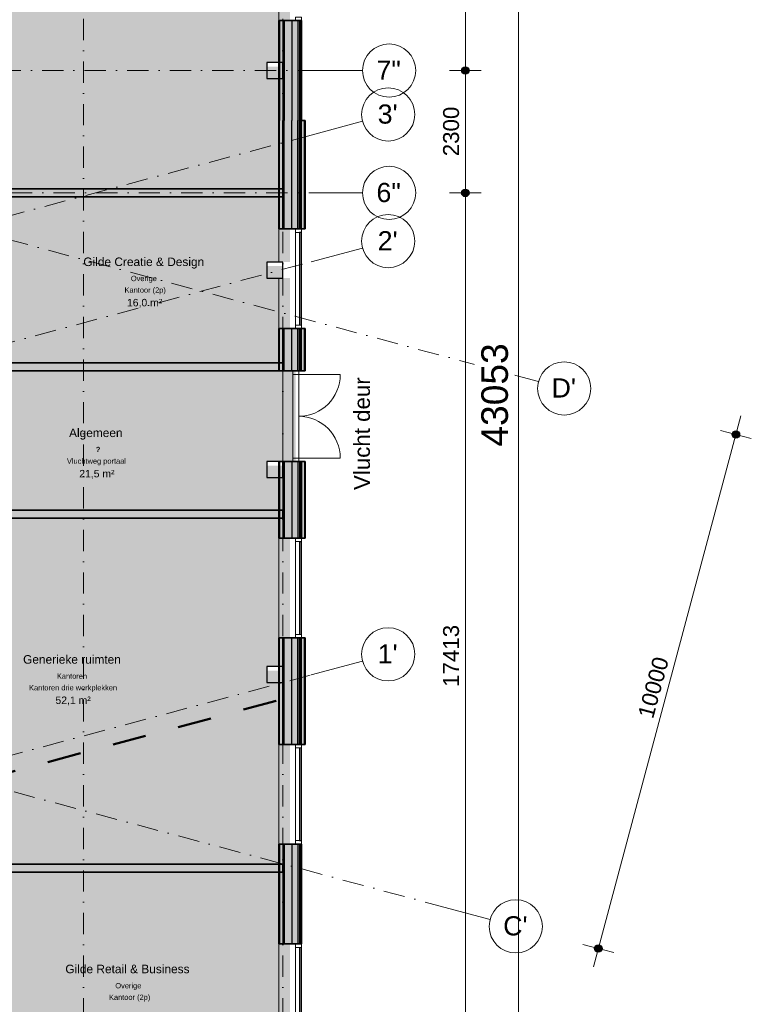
# Model space of a CAD drawing. Header units: millimetres. Extents: x 1557 to 319405, y -11609 to 73584.
# Tile 95 of 103: x 305647 to 319405, y 13452 to 31956. Entities that reach past the tile are written whole.
import ezdxf

# ---------------------------------------------------------------- set-up
doc = ezdxf.new("R2010")
doc.units = ezdxf.units.MM
doc.linetypes.add('Dash', pattern=[1270, 635, -635])
doc.linetypes.add('RR_Level', pattern=[800, 400, -200, 0, -200])
for name, color, linetype, lineweight in [('A-____-____-DIMS', 211, 'Continuous', 9), ('A-____-____-DIMS-200', 211, 'Continuous', 9), ('A-AREA-____-IDEN', 2, 'Continuous', 13), ('A-AREA-____-PATT', 32, 'Continuous', 9), ('A-DETL-____-OTLN', 90, 'Continuous', 13), ('A-DOOR-____-MCUT', 31, 'Continuous', 13), ('A-DOOR-____-OTLN', 31, 'Continuous', 18), ('A-FLOR-____-OTLN', 192, 'Continuous', 18), ('A-GLAZ-CURT-MCUT', 52, 'Continuous', 13), ('A-GLAZ-CURT-OTLN', 52, 'Continuous', 13), ('A-GLAZ-CWMG-MCUT', 51, 'Continuous', 13), ('A-GLAZ-CWMG-OTLN', 51, 'Continuous', 13), ('A-WALL-____-MCUT', 113, 'Continuous', 35), ('A-WALL-____-OTLN', 113, 'Continuous', 18), ('A-WALL-____-PATT', 111, 'Continuous', 35), ('G-____-____-TEXT', 231, 'Continuous', 9), ('S-COLS-____-MCUT', 52, 'Continuous', 25), ('S-COLS-____-OTLN', 52, 'Continuous', 18), ('S-GRID-____-IDEN', 1, 'Continuous', 13), ('S-GRID-____-OTLN', 1, 'Continuous', 9)]:
    doc.layers.add(name, color=color, linetype=linetype, lineweight=lineweight)
doc.styles.add('Arial', font='arial.ttf', dxfattribs={"height": 360})
doc.styles.add('Arial_1', font='arial.ttf', dxfattribs={"height": 100})
doc.styles.add('Arial_2', font='arial.ttf', dxfattribs={"height": 300})
doc.styles.add('Arial_5', font='arial.ttf', dxfattribs={"height": 500})
doc.styles.add('Arial_B', font='txt', dxfattribs={"height": 160})
doc.styles.add('Arial_B_1', font='txt', dxfattribs={"height": 100})
doc.styles.add('Arial_I', font='txt', dxfattribs={"height": 140})
doc.dimstyles.new('1_5mm_interne_maten_en_details', dxfattribs={"dimscale": 304.8, "dimtxt": 1.004192, "dimasz": 1.83727, "dimexe": 0.984252, "dimexo": 0.0625, "dimgap": 0.098425, "dimtad": 1, "dimdec": 0, "dimlfac": 304.8, "dimzin": 0, "dimdsep": 46, "dimtxsty": 'Arial_2', "dimblk1": 'DOTSMALL', "dimblk2": 'DOTSMALL', "dimsah": 1, "dimcen": 0.09, "dimdle": 1.181102, "dimazin": 0, "dimtfac": 1, "dimtdec": 4, "dimtix": 1, "dimtmove": 0, "dimatfit": 3, "dimfxl": 0.003229, "dimfxlon": 1, "dimtvp": 1, "dimtfill": 1, "dimtolj": 1, "dimtzin": 0, "dimlwd": 13, "dimlwe": 13, "dimarcsym": 2})
doc.dimstyles.new('2_5mm_totaalmaatvoering', dxfattribs={"dimscale": 304.8, "dimtxt": 1.673654, "dimasz": 1.83727, "dimexe": 1.312336, "dimexo": 0.0625, "dimgap": 0.164042, "dimtad": 1, "dimdec": 0, "dimlfac": 304.8, "dimzin": 0, "dimdsep": 46, "dimtxsty": 'Arial_5', "dimblk1": 'DOTSMALL', "dimblk2": 'DOTSMALL', "dimsah": 1, "dimcen": 0.09, "dimdle": 1.64042, "dimazin": 0, "dimtfac": 1, "dimtdec": 4, "dimtix": 1, "dimtmove": 0, "dimatfit": 3, "dimfxl": 0.004306, "dimfxlon": 1, "dimtvp": 1, "dimtfill": 1, "dimtolj": 1, "dimtzin": 0, "dimlwd": 13, "dimlwe": 13, "dimarcsym": 2})

# ---------------------------------------------------------------- blocks, each defined once
blk = doc.blocks.new('Rectangular Mullion - 65 x 114mm-715993-plot_V0 Copy 1')
at = {"layer": 'A-GLAZ-CWMG-MCUT', "color": 170, "lineweight": 9}
for p, q in [((-65, 57), (0, 57)), ((-65, -57), (-65, 57)), ((0, 57), (0, -57)), ((0, -57), (-65, -57))]:
    blk.add_line(p, q, dxfattribs=at)
blk = doc.blocks.new('System Panel - HR__-715992-plot_V0 Copy 1')
at = {"layer": 'A-GLAZ-CURT-MCUT', "color": 170, "lineweight": 9}
for p, q in [((872, 47), (-872, 47)), ((-872, 47), (-872, 23)), ((-872, 23), (872, 23)), ((872, 23), (872, 47))]:
    blk.add_line(p, q, dxfattribs=at)
blk = doc.blocks.new('Rectangular Mullion - 65 x 114mm-464001-plot_V0 Copy 1')
at = {"layer": 'A-GLAZ-CWMG-OTLN', "color": 170, "lineweight": 9}
for p, q in [((65863, -3007), (66322, -1324)), ((65973, -3037), (66432, -1354))]:
    blk.add_line(p, q, dxfattribs=at)
blk = doc.blocks.new('System Panel - HR__-716001-plot_V0 Copy 1')
at = {"layer": 'A-GLAZ-CURT-MCUT', "color": 170, "lineweight": 9}
for p, q in [((872.5, -22.5), (-872.5, -22.5)), ((-872.5, -22.5), (-872.5, -47.5)), ((-872.5, -47.5), (872.5, -47.5)), ((872.5, -47.5), (872.5, -22.5))]:
    blk.add_line(p, q, dxfattribs=at)
blk = doc.blocks.new('Rectangular Mullion - 65 x 114mm-572436-plot_V0 Copy 1')
at = {"layer": 'A-GLAZ-CWMG-OTLN', "color": 170, "lineweight": 9}
for p, q in [((53789, -4849), (52044, -4849)), ((53789, -4963), (52044, -4963))]:
    blk.add_line(p, q, dxfattribs=at)
blk = doc.blocks.new('Rectangular Mullion - 65 x 114mm-716002-plot_V0 Copy 1')
at = {"layer": 'A-GLAZ-CWMG-MCUT', "color": 170, "lineweight": 9}
for p, q in [((-65, 57), (0, 57)), ((-65, -57), (-65, 57)), ((0, 57), (0, -57)), ((0, -57), (-65, -57))]:
    blk.add_line(p, q, dxfattribs=at)
blk = doc.blocks.new('Rectangular Mullion - 65 x 114mm-716021-plot_V0 Copy 1')
at = {"layer": 'A-GLAZ-CWMG-MCUT', "color": 170, "lineweight": 9}
for p, q in [((0, 57), (-65, 57)), ((-65, 57), (-65, -57)), ((0, -57), (0, 57)), ((-65, -57), (0, -57))]:
    blk.add_line(p, q, dxfattribs=at)
blk = doc.blocks.new('Rectangular Mullion - 65 x 114mm-716030-plot_V0 Copy 1')
at = {"layer": 'A-GLAZ-CWMG-MCUT', "color": 170, "lineweight": 9}
for p, q in [((0, 57), (-65, 57)), ((-65, 57), (-65, -57)), ((0, -57), (0, 57)), ((-65, -57), (0, -57))]:
    blk.add_line(p, q, dxfattribs=at)
blk = doc.blocks.new('Doors_Dbl_Glass_No_Frame_2 - Glass_Door-706207-plot_V0 Copy 1')
at = {"layer": 'A-DOOR-____-MCUT', "color": 170, "lineweight": 9}
for p, q in [((-787, -50), (-787, -837)), ((787, -50), (787, -837))]:
    blk.add_line(p, q, dxfattribs=at)
at = {"layer": 'A-DOOR-____-OTLN', "color": 170, "lineweight": 9}
for centre, start, end in [((-787, -50), 270, 360), ((787, -50), 180, 270)]:
    blk.add_arc(centre, 787, start, end, dxfattribs=at)
blk = doc.blocks.new('Rectangular Mullion - 65 x 114mm-706206-plot_V0 Copy 1')
at = {"layer": 'A-GLAZ-CWMG-OTLN', "color": 170, "lineweight": 9}
for p, q in [((143686, 25289), (143686, 23715)), ((143800, 25289), (143800, 23715))]:
    blk.add_line(p, q, dxfattribs=at)
blk = doc.blocks.new('Rectangular Mullion - 65 x 114mm-706195-plot_V0 Copy 1')
at = {"layer": 'A-GLAZ-CWMG-MCUT', "color": 170, "lineweight": 9}
for p, q in [((-65, 57), (0, 57)), ((-65, -57), (-65, 57)), ((0, 57), (0, -57)), ((0, -57), (-65, -57))]:
    blk.add_line(p, q, dxfattribs=at)
blk = doc.blocks.new('Rectangular Mullion - 65 x 114mm-706196-plot_V0 Copy 1')
at = {"layer": 'A-GLAZ-CWMG-MCUT', "color": 170, "lineweight": 9}
for p, q in [((0, 57), (-65, 57)), ((-65, 57), (-65, -57)), ((0, -57), (0, 57)), ((-65, -57), (0, -57))]:
    blk.add_line(p, q, dxfattribs=at)
blk = doc.blocks.new('027_Gilde - ATC_FacadeModel_rvt-2-plot_V0 Copy 1')
at = {"layer": 'A-WALL-____-OTLN', "lineweight": 5}
for points in [[(143785, 30063), (143815, 30063), (143815, 31938), (143785, 31938), (143785, 31866)], [(143795, 28024), (143815, 28024), (143815, 30063), (143785, 30063), (143785, 28024)], [(143850, 28024), (143910, 28024), (143910, 30063), (143850, 30063), (143850, 28725)], [(143785, 25354), (143815, 25354), (143815, 26149), (143785, 26149), (143785, 25504)], [(143850, 25354), (143910, 25354), (143910, 26149), (143850, 26149), (143850, 25584)], [(143815, 22212), (143815, 23650), (143785, 23650), (143785, 22212)], [(143910, 22212), (143910, 23650), (143850, 23650), (143850, 22212)], [(143785, 18337), (143815, 18337), (143815, 20337), (143785, 20337), (143785, 19301)], [(143910, 18337), (143910, 20337), (143850, 20337), (143850, 18337)], [(143815, 14587), (143815, 16462), (143785, 16462), (143785, 14587)]]:
    blk.add_hatch(color=67, dxfattribs=at).paths.add_polyline_path(points)
at = {"layer": 'A-WALL-____-PATT', "lineweight": 5}
h = blk.add_hatch(color=67, dxfattribs=at)
h.paths.add_polyline_path([(143425, 30063), (143440, 30063), (143440, 30850), (143425, 30850)])
h.paths.add_polyline_path([(143425, 31150), (143440, 31150), (143440, 31938), (143425, 31938), (143425, 31866)])
for points in [[(143500, 30063), (143500, 31938), (143440, 31938), (143440, 30063)], [(143525, 30063), (143525, 31938), (143500, 31938), (143500, 30063)], [(143670, 30063), (143670, 31938), (143525, 31938), (143525, 30063)], [(143670, 30063), (143785, 30063), (143785, 31938), (143670, 31938), (143670, 31866)], [(143830, 30063), (143830, 31938), (143815, 31938), (143815, 30063)], [(143500, 28024), (143525, 28024), (143525, 30063), (143500, 30063), (143500, 28625)], [(143525, 28024), (143670, 28024), (143670, 30063), (143525, 30063), (143525, 28625)], [(143670, 28024), (143785, 28024), (143785, 30063), (143670, 30063), (143670, 28625)], [(143815, 28024), (143830, 28024), (143830, 30063), (143815, 30063), (143815, 28725)], [(143830, 28024), (143850, 28024), (143850, 30063), (143830, 30063), (143830, 28725)], [(143920, 28024), (143920, 30063), (143910, 30063), (143910, 28024)], [(143500, 25504), (143500, 26149), (143440, 26149), (143440, 25504)], [(143525, 25354), (143525, 26149), (143500, 26149), (143500, 25354)], [(143525, 25354), (143670, 25354), (143670, 26149), (143525, 26149), (143525, 25504)], [(143670, 25354), (143785, 25354), (143785, 26149), (143670, 26149), (143670, 25504)], [(143815, 25354), (143830, 25354), (143830, 26149), (143815, 26149), (143815, 25504)], [(143850, 25354), (143850, 26149), (143830, 26149), (143830, 25354)], [(143910, 25354), (143920, 25354), (143920, 26149), (143910, 26149), (143910, 25584)], [(143525, 22212), (143525, 23650), (143500, 23650), (143500, 22212)], [(143670, 22212), (143670, 23650), (143525, 23650), (143525, 22212)], [(143785, 22212), (143785, 23650), (143670, 23650), (143670, 22212)], [(143830, 22212), (143830, 23650), (143815, 23650), (143815, 22212)], [(143830, 22212), (143850, 22212), (143850, 23650), (143830, 23650), (143830, 22443)], [(143440, 22212), (143500, 22212), (143499, 23350), (143440, 23350), (143440, 22740), (143499, 22740), (143499, 22590), (143440, 22590), (143440, 22443)], [(143500, 18337), (143500, 20337), (143440, 20337), (143440, 18337)], [(143525, 18337), (143525, 20337), (143500, 20337), (143500, 18337)], [(143525, 18337), (143670, 18337), (143670, 20337), (143525, 20337), (143525, 19301)], [(143670, 18337), (143785, 18337), (143785, 20337), (143670, 20337), (143670, 19301)], [(143815, 18337), (143830, 18337), (143830, 20337), (143815, 20337), (143815, 19301)], [(143830, 18337), (143850, 18337), (143850, 20337), (143830, 20337), (143830, 19301)], [(143910, 18337), (143920, 18337), (143920, 20337), (143910, 20337), (143910, 19301)], [(143525, 14587), (143525, 16462), (143500, 16462), (143500, 14587)], [(143670, 14587), (143670, 16462), (143525, 16462), (143525, 14587)], [(143670, 14587), (143785, 14587), (143785, 16462), (143670, 16462), (143670, 15937)], [(143816, 14587), (143830, 14587), (143830, 16462), (143815, 16462), (143815, 14587)]]:
    blk.add_hatch(color=67, dxfattribs=at).paths.add_polyline_path(points)
at = {"layer": 'A-WALL-____-PATT', "lineweight": 18}
for points in [[(143830, 30063), (143850, 30063), (143850, 31938), (143830, 31938), (143830, 31866)], [(143440, 25504), (143440, 26149), (143425, 26149), (143425, 25504)], [(143910, 22212), (143920, 22212), (143920, 23650), (143910, 23650), (143910, 22443)], [(143841, 14587), (143850, 14587), (143850, 16462), (143830, 16462), (143830, 14587)]]:
    blk.add_hatch(color=47, dxfattribs=at).paths.add_polyline_path(points)
h = blk.add_hatch(color=47, dxfattribs=at)
h.paths.add_polyline_path([(143425, 28024), (143440, 28024), (143440, 28625), (143425, 28625)])
h.paths.add_polyline_path([(143425, 28775), (143440, 28775), (143440, 30063), (143425, 30063)])
at = {"layer": 'A-WALL-____-PATT', "lineweight": 5}
h = blk.add_hatch(color=67, dxfattribs=at)
h.paths.add_polyline_path([(143500, 28024), (143500, 28625), (143440, 28625), (143440, 28024)])
h.paths.add_polyline_path([(143440, 28775), (143500, 28775), (143500, 30063), (143440, 30063)])
h = blk.add_hatch(color=67, dxfattribs=at)
h.paths.add_polyline_path([(143425, 22212), (143440, 22212), (143440, 22590), (143425, 22590), (143425, 22443)])
h.paths.add_polyline_path([(143425, 22740), (143440, 22740), (143440, 23350), (143425, 23350)])
at = {"layer": 'A-WALL-____-PATT', "lineweight": 18}
h = blk.add_hatch(color=47, dxfattribs=at)
h.paths.add_polyline_path([(143440, 18337), (143440, 19499), (143425, 19499), (143425, 18337)])
h.paths.add_polyline_path([(143425, 19799), (143440, 19799), (143440, 20337), (143425, 20337)])
at = {"layer": 'A-WALL-____-PATT', "lineweight": 5}
h = blk.add_hatch(color=67, dxfattribs=at)
h.paths.add_polyline_path([(143440, 14587), (143440, 15937), (143425, 15937), (143425, 14587)])
h.paths.add_polyline_path([(143425, 16087), (143440, 16087), (143440, 16462), (143425, 16462)])
h = blk.add_hatch(color=67, dxfattribs=at)
h.paths.add_polyline_path([(143500, 14587), (143500, 15937), (143440, 15937), (143440, 14587)])
h.paths.add_polyline_path([(143440, 16087), (143500, 16087), (143500, 16462), (143440, 16462)])
at = {"layer": 'A-WALL-____-MCUT', "color": 50}
for p, q in [((143850, 31938), (143425, 31938)), ((143425, 31938), (143425, 30063)), ((143850, 30063), (143850, 31938)), ((143425, 30063), (143425, 28024)), ((143920, 30063), (143850, 30063)), ((143920, 28024), (143920, 30063)), ((143425, 28024), (143920, 28024)), ((143425, 26149), (143425, 25354)), ((143920, 26149), (143425, 26149)), ((143920, 25354), (143920, 26149)), ((143425, 25354), (143920, 25354)), ((143920, 23650), (143425, 23650)), ((143425, 23650), (143425, 22212)), ((143920, 22212), (143920, 23650)), ((143425, 22212), (143920, 22212)), ((143425, 20337), (143425, 18337)), ((143920, 20337), (143425, 20337)), ((143920, 18337), (143920, 20337)), ((143425, 18337), (143920, 18337)), ((143850, 16462), (143425, 16462)), ((143425, 16462), (143425, 14587)), ((143850, 14587), (143850, 16462)), ((143425, 14587), (143850, 14587))]:
    blk.add_line(p, q, dxfattribs=at)
at = {"layer": 'A-WALL-____-MCUT', "color": 130, "lineweight": 25}
for p, q in [((143440, 31938), (143440, 30063)), ((143500, 31938), (143500, 30063)), ((143525, 31938), (143525, 30063)), ((143670, 31938), (143670, 30063)), ((143785, 31938), (143785, 30063)), ((143815, 31938), (143815, 30063)), ((143830, 31938), (143830, 30063)), ((143440, 28024), (143440, 30063)), ((143500, 28024), (143500, 30063)), ((143525, 28024), (143525, 30063)), ((143670, 28024), (143670, 30063)), ((143785, 28024), (143785, 30063)), ((143815, 28024), (143815, 30063)), ((143830, 28024), (143830, 30063)), ((143850, 28024), (143850, 30063)), ((143910, 28024), (143910, 30063)), ((143440, 25354), (143440, 26149)), ((143500, 25354), (143500, 26149)), ((143525, 25354), (143525, 26149)), ((143670, 25354), (143670, 26149)), ((143785, 25354), (143785, 26149)), ((143815, 25354), (143815, 26149)), ((143830, 25354), (143830, 26149)), ((143850, 25354), (143850, 26149)), ((143910, 25354), (143910, 26149)), ((143440, 23650), (143440, 22212)), ((143500, 23650), (143500, 22212)), ((143525, 23650), (143525, 22212)), ((143670, 23650), (143670, 22212)), ((143785, 23650), (143785, 22212)), ((143815, 23650), (143815, 22212)), ((143830, 23650), (143830, 22212)), ((143850, 23650), (143850, 22212)), ((143910, 23650), (143910, 22212)), ((143440, 18337), (143440, 20337)), ((143500, 18337), (143500, 20337)), ((143525, 18337), (143525, 20337)), ((143670, 18337), (143670, 20337)), ((143785, 18337), (143785, 20337)), ((143815, 18337), (143815, 20337)), ((143830, 18337), (143830, 20337)), ((143850, 18337), (143850, 20337)), ((143910, 18337), (143910, 20337)), ((143440, 16462), (143440, 14587)), ((143500, 16462), (143500, 14587)), ((143525, 16462), (143525, 14587)), ((143670, 16462), (143670, 14587)), ((143785, 16462), (143785, 14587)), ((143815, 16462), (143815, 14587)), ((143830, 16462), (143830, 14587))]:
    blk.add_line(p, q, dxfattribs=at)
at = {"layer": 'A-WALL-____-OTLN', "color": 210}
for p, q in [((143425, 31938), (143425, 33813)), ((143425, 27400), (143425, 28024)), ((143425, 26149), (143425, 27100)), ((143425, 20337), (143425, 22212)), ((143425, 16462), (143425, 18337)), ((143425, 12712), (143425, 14587))]:
    blk.add_line(p, q, dxfattribs=at)
at = {"layer": 'A-DOOR-____-OTLN', "color": 210, "lineweight": 18, "rotation": 90}
blk.add_blockref('Doors_Dbl_Glass_No_Frame_2 - Glass_Door-706207-plot_V0 Copy 1', (143743, 24502), dxfattribs=at)
at = {"layer": 'A-GLAZ-CURT-OTLN', "color": 210, "lineweight": 18}
for name, p, rotation in [('System Panel - HR__-716001-plot_V0 Copy 1', (143793, 27087), 89.99999999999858), ('System Panel - HR__-715992-plot_V0 Copy 1', (143793, 21274), 270), ('System Panel - HR__-716001-plot_V0 Copy 1', (143793, 17399), 89.99999999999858), ('System Panel - HR__-715992-plot_V0 Copy 1', (143793, 13649), 270.0000000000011)]:
    blk.add_blockref(name, p, dxfattribs=dict(at, rotation=rotation))
at = {"layer": 'A-GLAZ-CWMG-OTLN', "color": 210, "lineweight": 18, "extrusion": (0, 0, -1)}
for name, p, rotation in [('Rectangular Mullion - 65 x 114mm-715993-plot_V0 Copy 1', (-143793, 31938), 270), ('Rectangular Mullion - 65 x 114mm-716002-plot_V0 Copy 1', (-143793, 28024), 90.00000000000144), ('Rectangular Mullion - 65 x 114mm-706195-plot_V0 Copy 1', (-143743, 25354), 90), ('Rectangular Mullion - 65 x 114mm-715993-plot_V0 Copy 1', (-143793, 20337), 270), ('Rectangular Mullion - 65 x 114mm-716002-plot_V0 Copy 1', (-143793, 18337), 90.00000000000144)]:
    blk.add_blockref(name, p, dxfattribs=dict(at, rotation=rotation))
at = {"layer": 'A-GLAZ-CWMG-OTLN', "color": 210, "lineweight": 18}
for name, p, rotation in [('Rectangular Mullion - 65 x 114mm-572436-plot_V0 Copy 1', (138887, -25830), 89.99999999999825), ('Rectangular Mullion - 65 x 114mm-716030-plot_V0 Copy 1', (143793, 26149), 269.9999999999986), ('Rectangular Mullion - 65 x 114mm-706196-plot_V0 Copy 1', (143743, 23650), 270), ('Rectangular Mullion - 65 x 114mm-716021-plot_V0 Copy 1', (143793, 22212), 90), ('Rectangular Mullion - 65 x 114mm-464001-plot_V0 Copy 1', (79405, 5965), 15.26266816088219), ('Rectangular Mullion - 65 x 114mm-572436-plot_V0 Copy 1', (138887, -35517), 89.99999999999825), ('Rectangular Mullion - 65 x 114mm-716030-plot_V0 Copy 1', (143793, 16462), 269.9999999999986), ('Rectangular Mullion - 65 x 114mm-464001-plot_V0 Copy 1', (79405, -1660), 15.26266816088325), ('Rectangular Mullion - 65 x 114mm-716021-plot_V0 Copy 1', (143793, 14587), 90.00000000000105)]:
    blk.add_blockref(name, p, dxfattribs=dict(at, rotation=rotation))
blk.add_blockref('Rectangular Mullion - 65 x 114mm-706206-plot_V0 Copy 1', (0, 0), dxfattribs=at)
blk = doc.blocks.new('NLRS_28_SC_LIB_kolom recht_generiek_ISR - kolom beton_ONTWERP-6193513-plot_V0 Copy 1')
at = {"layer": 'S-COLS-____-OTLN', "lineweight": 13}
blk.add_hatch(color=256, dxfattribs=at).paths.add_polyline_path([(150, -150), (150, 75), (-150, 75), (-150, -150), (75, -150)])
at = {"layer": 'S-COLS-____-MCUT'}
for p, q in [((150, 150), (-150, 150)), ((-150, 150), (-150, -150)), ((150, -150), (150, 150)), ((-150, -150), (150, -150))]:
    blk.add_line(p, q, dxfattribs=at)
blk = doc.blocks.new('Grid - r_2_5mm-300571-plot_V0 Copy 1')
at = {"layer": 'S-GRID-____-IDEN'}
blk.add_circle((0, 0), 2.5, dxfattribs=at)
blk = doc.blocks.new('DIMBLOCK37-plot_V0 Copy 1')
at = {"layer": 'A-____-____-DIMS-200', "lineweight": 25}
h = blk.add_hatch(color=256, dxfattribs=at)
edge = h.paths.add_edge_path()
edge.add_arc((314027, 38500), 70, 0, 360)
h = blk.add_hatch(color=256, dxfattribs=at)
edge = h.paths.add_edge_path()
edge.add_arc((314027, 31000), 70, 0, 360)
at = {"layer": 'A-____-____-DIMS-200', "lineweight": 13}
for p, q in [((313727, 38500), (314327, 38500)), ((314027, 38500), (313727, 38500)), ((314027, 38500), (314027, 31000)), ((313727, 31000), (314327, 31000)), ((314027, 31000), (313727, 31000))]:
    blk.add_line(p, q, dxfattribs=at)
at = {"layer": 'A-____-____-DIMS-200', "lineweight": 25}
for centre in [(314027, 38500), (314027, 31000)]:
    blk.add_circle(centre, 70, dxfattribs=at)
at = {"layer": 'A-____-____-DIMS-200', "color": 0, "lineweight": 13, "insert": (313608, 34289), "char_height": 300, "width": 1107.53, "attachment_point": 1, "rotation": 90, "line_spacing_factor": 0.941778, "style": 'Arial_2', "bg_fill": 3, "box_fill_scale": 1.25, "bg_fill_color": 256, "bg_fill_true_color": 13158600, "bg_fill_transparency": 0}
blk.add_mtext('7500', dxfattribs=at)
blk = doc.blocks.new('_DotSmall')
at = {"color": 0, "linetype": 'ByBlock', "const_width": 0.5}
blk.add_lwpolyline([(-0.0625, 0, 1), (0.0625, 0, 1)], format="xyb", close=True, dxfattribs=at)
blk = doc.blocks.new('DIMBLOCK38-plot_V0 Copy 1')
at = {"layer": 'A-____-____-DIMS-200', "lineweight": 25}
h = blk.add_hatch(color=256, dxfattribs=at)
edge = h.paths.add_edge_path()
edge.add_arc((314027, 31000), 70, 0, 360)
h = blk.add_hatch(color=256, dxfattribs=at)
edge = h.paths.add_edge_path()
edge.add_arc((314027, 28700), 70, 0, 360)
at = {"layer": 'A-____-____-DIMS-200', "lineweight": 13}
for p, q in [((313727, 31000), (314327, 31000)), ((314027, 31000), (313727, 31000)), ((314027, 31000), (314027, 28700)), ((313727, 28700), (314327, 28700)), ((314027, 28700), (313727, 28700))]:
    blk.add_line(p, q, dxfattribs=at)
at = {"layer": 'A-____-____-DIMS-200', "lineweight": 25}
for centre in [(314027, 31000), (314027, 28700)]:
    blk.add_circle(centre, 70, dxfattribs=at)
at = {"layer": 'A-____-____-DIMS-200', "color": 0, "lineweight": 13, "insert": (313608, 29389), "char_height": 300, "width": 1107.53, "attachment_point": 1, "rotation": 90, "line_spacing_factor": 0.941778, "style": 'Arial_2', "bg_fill": 3, "box_fill_scale": 1.25, "bg_fill_color": 256, "bg_fill_true_color": 13158600, "bg_fill_transparency": 0}
blk.add_mtext('2300', dxfattribs=at)
blk = doc.blocks.new('DIMBLOCK39-plot_V0 Copy 1')
at = {"layer": 'A-____-____-DIMS-200', "lineweight": 25}
h = blk.add_hatch(color=256, dxfattribs=at)
edge = h.paths.add_edge_path()
edge.add_arc((314027, 28700), 70, 0, 360)
h = blk.add_hatch(color=256, dxfattribs=at)
edge = h.paths.add_edge_path()
edge.add_arc((314027, 11287), 70, 0, 360)
at = {"layer": 'A-____-____-DIMS-200', "lineweight": 13}
for p, q in [((313727, 28700), (314327, 28700)), ((314027, 28700), (313727, 28700)), ((314027, 28700), (314027, 11287)), ((313727, 11287), (314327, 11287)), ((314027, 11287), (313727, 11287))]:
    blk.add_line(p, q, dxfattribs=at)
at = {"layer": 'A-____-____-DIMS-200', "lineweight": 25}
for centre in [(314027, 28700), (314027, 11287)]:
    blk.add_circle(centre, 70, dxfattribs=at)
at = {"layer": 'A-____-____-DIMS-200', "color": 0, "lineweight": 13, "insert": (313608, 19417), "char_height": 300, "width": 1384.41, "attachment_point": 1, "rotation": 90, "line_spacing_factor": 0.941778, "style": 'Arial_2', "bg_fill": 3, "box_fill_scale": 1.25, "bg_fill_color": 256, "bg_fill_true_color": 13158600, "bg_fill_transparency": 0}
blk.add_mtext('17413', dxfattribs=at)
blk = doc.blocks.new('DIMBLOCK75-plot_V0 Copy 1')
at = {"layer": 'A-____-____-DIMS-200', "lineweight": 25}
h = blk.add_hatch(color=256, dxfattribs=at)
edge = h.paths.add_edge_path()
edge.add_arc((319115, 24160), 70, 0, 360)
h = blk.add_hatch(color=256, dxfattribs=at)
edge = h.paths.add_edge_path()
edge.add_arc((316527, 14501), 70, 0, 360)
at = {"layer": 'A-____-____-DIMS-200', "lineweight": 13}
for p, q in [((319208, 24508), (316434, 14153)), ((318825, 24238), (319405, 24082)), ((319115, 24160), (318825, 24238)), ((316237, 14578), (316817, 14423)), ((316527, 14501), (316237, 14578))]:
    blk.add_line(p, q, dxfattribs=at)
at = {"layer": 'A-____-____-DIMS-200', "lineweight": 25}
for centre in [(319115, 24160), (316527, 14501)]:
    blk.add_circle(centre, 70, dxfattribs=at)
at = {"layer": 'A-____-____-DIMS-200', "color": 0, "lineweight": 13, "insert": (317266, 18882), "char_height": 300, "width": 1384.41, "attachment_point": 1, "rotation": 75, "line_spacing_factor": 0.941778, "style": 'Arial_2', "bg_fill": 3, "box_fill_scale": 1.25, "bg_fill_color": 256, "bg_fill_true_color": 13158600, "bg_fill_transparency": 0}
blk.add_mtext('10000', dxfattribs=at)
blk = doc.blocks.new('DIMBLOCK83-plot_V0 Copy 1')
at = {"layer": 'A-____-____-DIMS-200', "lineweight": 25}
h = blk.add_hatch(color=256, dxfattribs=at)
edge = h.paths.add_edge_path()
edge.add_arc((315027, 46420), 70, 0, 360)
h = blk.add_hatch(color=256, dxfattribs=at)
edge = h.paths.add_edge_path()
edge.add_arc((315027, 3367), 70, 0, 360)
at = {"layer": 'A-____-____-DIMS-200', "lineweight": 13}
for p, q in [((314627, 46420), (315427, 46420)), ((315027, 46420), (314627, 46420)), ((315027, 46420), (315027, 2867)), ((314627, 3367), (315427, 3367)), ((315027, 3367), (314627, 3367))]:
    blk.add_line(p, q, dxfattribs=at)
at = {"layer": 'A-____-____-DIMS-200', "lineweight": 25}
for centre in [(315027, 46420), (315027, 3367)]:
    blk.add_circle(centre, 70, dxfattribs=at)
at = {"layer": 'A-____-____-DIMS-200', "color": 0, "lineweight": 13, "insert": (314328, 23932), "char_height": 500, "width": 2307.36, "attachment_point": 1, "rotation": 90, "line_spacing_factor": 0.941778, "style": 'Arial_5', "bg_fill": 3, "box_fill_scale": 1.25, "bg_fill_color": 256, "bg_fill_true_color": 13158600, "bg_fill_transparency": 0}
blk.add_mtext('43053', dxfattribs=at)

msp = doc.modelspace()

# ---------------------------------------------------------------- hatches: boundary and pattern name
at = {"layer": 'A-AREA-____-PATT', "transparency": 33554509}
for color, points in [(254, [(300824.0285, 28700), (300824.0285, 28775), (302945.0285, 28775), (302945.0285, 28850), (303245.0285, 28850), (303245.0285, 28775), (310520.0285, 28775), (310520.0285, 30850), (310295.0285, 30850), (310295.0285, 31150), (310520.0285, 31150), (310520.0285, 31937.5), (310732.5285, 31937.5), (310732.5285, 33812.5), (310520.0285, 33812.5), (310520.0285, 34600), (310295.0285, 34600), (310295.0285, 34900), (310520.0285, 34900), (310520.0285, 35687.5), (310732.5285, 35687.5), (310732.5285, 37562.5), (310520.0285, 37562.5), (310520.0285, 38200), (310295.0285, 38200), (310295.0285, 38500), (310520.0285, 38500), (310520.0285, 39437.5), (310732.5285, 39437.5), (310732.5285, 45062.5), (310520.0285, 45062.5), (310520.0285, 45700), (310295.0285, 45700), (310295.0285, 45925), (309657.5285, 45925), (309657.5285, 46137.5), (307782.5285, 46137.5), (307782.5285, 45925), (306995.0285, 45925), (306995.0285, 45700), (306695.0285, 45700), (306695.0285, 45925), (305907.5285, 45925), (305907.5285, 46137.5), (304032.5285, 46137.5), (304032.5285, 45925), (303245.0285, 45925), (303245.0285, 45700), (303107.5285, 45700), (303107.5285, 45575), (303155.0285, 45575), (303155.0285, 45525), (303107.5285, 45525), (303107.5285, 44575), (303155.0285, 44575), (303155.0285, 44525), (303095.0285, 44525), (303095.0285, 43491), (303155.0285, 43491), (303155.0285, 43441), (303107.5285, 43441), (303107.5285, 42575), (303155.0285, 42575), (303155.0285, 42525), (303107.5285, 42525), (303107.5285, 41575), (303155.0285, 41575), (303155.0285, 41525), (303107.5285, 41525), (303107.5285, 40575), (303155.0285, 40575), (303155.0285, 40525), (303107.5285, 40525), (303107.5285, 39575), (303155.0285, 39575), (303155.0285, 39525), (303107.5285, 39525), (303107.5285, 38625), (303095.0285, 38625), (303095.0285, 38575), (304445.0285, 38575), (304526.8595, 38569.1473), (304620.9107, 38546.5293), (304694.8372, 38517.0619), (304767.1189, 38475.3201), (304831.1294, 38425), (304879.5845, 38376.5449), (304928.7493, 38310.8685), (304968.0669, 38238.8636), (304999.7518, 38148.1373), (305014.8564, 38072.3159), (305020.0285, 38000), (305020.0285, 37560), (304945.0285, 37560), (304945.0285, 35456), (305020.0285, 35456), (305020.0285, 34675), (304945.0285, 34675), (304945.0285, 33641), (305020.0285, 33641), (305019.7289, 31145.8112), (305014.1758, 31068.169), (304996.737, 30988.0038), (304968.0669, 30911.1364), (304920.5568, 30828.1876), (304871.9585, 30765.8291), (304821.2986, 30715.2383), (304745.5489, 30660.6287), (304672.0237, 30622.5349), (304599.537, 30596.6627), (304511.5131, 30579.7551), (304445.0285, 30575), (298420.0285, 30575), (298420.0285, 28775), (299120.0285, 28775), (299120.0285, 28700), (300799.0285, 28700)]), (254, [(305385.0285, 25504), (310520.0285, 25504), (310520.0285, 26149.2966), (310732.5285, 26149.2966), (310732.5285, 27100), (310295.0285, 27100), (310295.0285, 27400), (310732.5285, 27400), (310732.5285, 28024.2966), (310520.0285, 28024.2966), (310520.0285, 28625), (305385.0285, 28625), (305385.0285, 25567.7229)]), (10, [(310520.0285, 22740), (310520.0285, 23350), (310295.0285, 23350), (310295.0285, 23650), (310838.0285, 23650), (310838.0285, 25354), (302420.0285, 25354), (302420.0285, 23650), (302495.0285, 23650), (302495.0285, 22740), (310295.0285, 22740)]), (10, [(303995.0285, 16011.7966), (304020.0285, 16011.7966), (304020.0285, 16071.7966), (304070.0285, 16071.7966), (304070.0285, 16024.2966), (305020.0285, 16024.2966), (305020.0285, 16071.7966), (305070.0285, 16071.7966), (305070.0285, 16086.7966), (310520.0285, 16086.7966), (310520.0285, 16461.7966), (310732.5285, 16461.7966), (310732.5285, 18336.7966), (310520.0285, 18336.7966), (310520.0285, 19498.7966), (310295.0285, 19498.7966), (310295.0285, 19798.7966), (310520.0285, 19798.7966), (310520.0285, 20336.7966), (310732.5285, 20336.7966), (310732.5285, 22211.7966), (310520.0285, 22211.7966), (310520.0285, 22590), (302495.0285, 22590), (302495.0285, 16071.7966), (302545.0285, 16071.7966), (302545.0285, 16024.2966), (302911.0285, 16024.2966), (302911.0285, 16071.7966), (302961.0285, 16071.7966), (302961.0285, 16011.7966), (303970.0285, 16011.7966)]), (10, [(305130.0285, 11361.7966), (306695.0285, 11361.7966), (306695.0285, 11436.7966), (306995.0285, 11436.7966), (306995.0285, 11361.7966), (310295.0285, 11361.7966), (310295.0285, 11436.7966), (310520.0285, 11436.7966), (310520.0285, 12711.7966), (310732.5285, 12711.7966), (310732.5285, 14586.7966), (310520.0285, 14586.7966), (310520.0285, 15936.7966), (305145.0285, 15936.7966), (305145.0285, 15894.7966), (305130.0285, 15894.7966), (305130.0285, 15844.7966), (305082.5285, 15844.7966), (305082.5285, 15411.7966), (305130.0285, 15411.7966), (305130.0285, 15361.7966), (305082.5285, 15361.7966), (305082.5285, 14486.7966), (305130.0285, 14486.7966), (305130.0285, 14436.7966), (305070.0285, 14436.7966), (305070.0285, 13411.7966), (305130.0285, 13411.7966), (305130.0285, 13361.7966), (305082.5285, 13361.7966), (305082.5285, 12411.7966), (305130.0285, 12411.7966), (305130.0285, 12361.7966), (305082.5285, 12361.7966), (305082.5285, 11411.7966), (305130.0285, 11411.7966)])]:
    msp.add_hatch(color=color, dxfattribs=at).paths.add_polyline_path(points)
at = {"layer": 'A-WALL-____-PATT', "lineweight": 18}
for points in [[(309788.025, 28625), (310595.0285, 28625), (310595.0285, 28775), (302495.0285, 28775), (302495.0285, 28625), (305182.2578, 28625)], [(309788.025, 25354), (310595.0285, 25354), (310595.0285, 25504), (302495.0285, 25504), (302495.0285, 25354), (305182.2578, 25354)], [(310520.0285, 22590), (310594.0285, 22590), (310594.0285, 22740), (302495.0285, 22740), (302495.0285, 22590), (309788.025, 22590)], [(305182.2578, 15936.7966), (310595.0285, 15936.7966), (310595.0285, 16086.7966), (305070.0285, 16086.7966), (305070.0285, 15936.7966), (305145.0285, 15936.7966)]]:
    msp.add_hatch(color=47, dxfattribs=at).paths.add_polyline_path(points)

# ---------------------------------------------------------------- linework, layer by layer
at = {"layer": 'A-DETL-____-OTLN', "linetype": 'Dash', "lineweight": 50}
msp.add_line((302495.0285, 17017.829), (310520.0285, 19168.1213), dxfattribs=at)
at = {"layer": 'A-FLOR-____-OTLN'}
msp.add_line((310595.0285, 23650), (310595.0285, 25354), dxfattribs=at)
at = {"layer": 'A-WALL-____-MCUT'}
for p, q in [((310595.0285, 28775), (300824.0285, 28775)), ((310595.0285, 28625), (310595.0285, 28775)), ((302495.0285, 28625), (310595.0285, 28625)), ((302345.0285, 25354), (310595.0285, 25354)), ((310595.0285, 25504), (302495.0285, 25504)), ((310595.0285, 25354), (310595.0285, 25504)), ((310594.0285, 22740), (302495.0285, 22740)), ((302495.0285, 22590), (310594.0285, 22590)), ((310594.0285, 22590), (310594.0285, 22740)), ((310595.0285, 16086.7966), (305070.0285, 16086.7966)), ((305145.0285, 15936.7966), (310595.0285, 15936.7966)), ((310595.0285, 15936.7966), (310595.0285, 16086.7966))]:
    msp.add_line(p, q, dxfattribs=at)
at = {"layer": 'S-GRID-____-OTLN', "linetype": 'RR_Level'}
for p, q in [((227356.8021, 48746.5298), (314437.0178, 25413.4563)), ((306845.0285, 48773.1142), (306845.0285, -857.0614)), ((310595.0285, 48773.1142), (310595.0285, -857.0614)), ((232121.5051, 37117.0697), (313526.6484, 15304.6273)), ((259662.1975, 31000), (311093.0784, 31000)), ((242745.9533, 11464.402), (311127.1525, 29787.0891)), ((259878.2826, 28700), (311093.0784, 28700)), ((243341.2371, 9242.7726), (311127.1525, 27405.9539)), ((245033.3189, 1931.5932), (311127.1525, 19641.3825))]:
    msp.add_line(p, q, dxfattribs=at)
at = {"layer": 'S-GRID-____-OTLN'}
for p, q in [((311093.0784, 31000), (312093.0784, 31000)), ((311127.1525, 29787.0891), (312093.0784, 30045.9081)), ((311093.0784, 28700), (312093.0784, 28700)), ((311127.1525, 27405.9539), (312093.0784, 27664.7729)), ((314437.0178, 25413.4563), (315402.9437, 25154.6373)), ((311127.1525, 19641.3825), (312093.0784, 19900.2016)), ((313526.6484, 15304.6273), (314492.5742, 15045.8082))]:
    msp.add_line(p, q, dxfattribs=at)

# ---------------------------------------------------------------- block references
at = {"lineweight": 5}
msp.add_blockref('027_Gilde - ATC_FacadeModel_rvt-2-plot_V0 Copy 1', (167095.0285, 0), dxfattribs=at)
at = {"layer": 'S-COLS-____-OTLN', "lineweight": 13}
for p in [(310445.0285, 31000), (310445.0285, 27250), (310445.0285, 23500), (310445.0285, 19648.7966)]:
    msp.add_blockref('NLRS_28_SC_LIB_kolom recht_generiek_ISR - kolom beton_ONTWERP-6193513-plot_V0 Copy 1', p, dxfattribs=at)
at = {"layer": 'S-GRID-____-IDEN'}
for p, xscale, yscale, zscale, rotation in [((312593.0784, 31000), 199.9999999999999, 199.9999999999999, 199.9999999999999, 269.9999999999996), ((312576.0413, 30175.3177), 199.9999999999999, 199.9999999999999, 199.9999999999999, 284.9999999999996), ((312593.0784, 28700), 199.9999999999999, 199.9999999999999, 199.9999999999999, 269.9999999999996), ((312576.0413, 27794.1825), 199.9999999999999, 199.9999999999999, 199.9999999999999, 284.9999999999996), ((315885.9066, 25025.2277), 199.9999999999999, 199.9999999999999, 199.9999999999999, 254.9999999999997), ((312576.0413, 20029.6111), 199.9999999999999, 199.9999999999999, 199.9999999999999, 284.9999999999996), ((314975.5371, 14916.3987), 199.9999999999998, 199.9999999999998, 199.9999999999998, 254.9999999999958)]:
    msp.add_blockref('Grid - r_2_5mm-300571-plot_V0 Copy 1', p, dxfattribs=dict(at, xscale=xscale, yscale=yscale, zscale=zscale, rotation=rotation))

# ---------------------------------------------------------------- texts
at = {"layer": 'A-AREA-____-IDEN', "lineweight": 9, "attachment_point": 1}
for s, insert, char_height, width, style in [('Gilde Creatie & Design', (306843.584, 27485.5951), 160, 2741.77125, 'Arial_B'), ('Overige', (307737.459, 27142.0779), 100, 689.45125, 'Arial_B_1'), ('Kantoor (2p)', (307618.459, 26924.3405), 100, 978.05875, 'Arial_1'), ('16,0 m²', (307664.459, 26708.4392), 140, 865.8225, 'Arial_I'), ('Algemeen', (306575.4037, 24271.7503), 160, 1218.565, 'Arial_B'), ('\\fArial|b1|i0|c0|p34|;?', (307078.2787, 23928.2331), 100, 112.23625, 'Arial_B_1'), ('Vluchtweg portaal', (306535.2787, 23710.4957), 100, 1427.00375, 'Arial_1'), ('21,5 m²', (306767.2787, 23494.5944), 140, 865.8225, 'Arial_I'), ('Generieke ruimten', (305710.7308, 20012.9641), 160, 2228.69125, 'Arial_B'), ('Kantoren', (306346.6058, 19669.4469), 100, 801.6875, 'Arial_B_1'), ('Kantoren drie werkplekken', (305823.6058, 19451.7095), 100, 2068.35375, 'Arial_1'), ('52,1 m²', (306319.6058, 19235.8082), 140, 865.8225, 'Arial_I'), ('Gilde Retail & Business', (306505.3859, 14195.5493), 160, 2854.0075, 'Arial_B'), ('Overige', (307445.2609, 13852.0321), 100, 689.45125, 'Arial_B_1'), ('Kantoor (2p)', (307326.2609, 13634.2947), 100, 978.05875, 'Arial_1')]:
    msp.add_mtext(s, dxfattribs=dict(at, insert=insert, char_height=char_height, width=width, style=style))
at = {"layer": 'G-____-____-TEXT', "color": 5, "insert": (311932.8731, 23115.9562), "char_height": 300, "width": 2581.43375, "attachment_point": 1, "rotation": 90, "style": 'Arial_2'}
msp.add_mtext('Vlucht deur', dxfattribs=at)
at = {"layer": 'S-GRID-____-IDEN', "lineweight": 9, "char_height": 360, "attachment_point": 1, "style": 'Arial'}
for s, insert, width in [('7"', (312355.9193, 31188.4525), 545.1475), ("3'", (312378.9948, 30362.4266), 448.945), ('6"', (312355.9193, 28888.4525), 545.1475), ("2'", (312378.9948, 27981.2914), 448.945), ("D'", (315648.9865, 25215.0072), 545.1475), ("1'", (312378.9948, 20216.72), 448.945), ("C'", (314738.6171, 15106.1781), 545.1475)]:
    msp.add_mtext(s, dxfattribs=dict(at, insert=insert, width=width))

# ---------------------------------------------------------------- next in the draw order: dimensions: what is measured, and where the dimension line sits
at = {"layer": 'A-____-____-DIMS', "lineweight": 13}
for base, p1, p2, angle, override, picture, middle in [((314027.3148, 31000), (313727.3148, 38500), (313727.3148, 31000), 90, {"dimpost": '<>', "dimfxl": 7500}, 'DIMBLOCK37-plot_V0 Copy 1', (313844.1429, 34750)), ((316526.8227, 14500.733), (318825.2354, 24237.637), (316237.045, 14578.3787), 75, {"dimpost": '<>', "dimfxl": 10000}, 'DIMBLOCK75-plot_V0 Copy 1', (317643.8887, 19377.797))]:
    dim = msp.add_linear_dim(base=base, p1=p1, p2=p2, angle=angle, dimstyle='1_5mm_interne_maten_en_details', override=override, dxfattribs=at)
    dim.commit()
    dim.dimension.update_dxf_attribs({"geometry": picture, "text_midpoint": middle})

# ---------------------------------------------------------------- next in the draw order: dimensions: what is measured, and where the dimension line sits
dim = msp.add_linear_dim(base=(314027.3148, 28700), p1=(313727.3148, 31000), p2=(313727.3148, 28700), angle=90, dimstyle='1_5mm_interne_maten_en_details', override={"dimpost": '<>', "dimfxl": 2300}, dxfattribs=at)
dim.commit()
dim.dimension.update_dxf_attribs({"geometry": 'DIMBLOCK38-plot_V0 Copy 1', "text_midpoint": (313844.1429, 29850)})

# ---------------------------------------------------------------- next in the draw order: dimensions: what is measured, and where the dimension line sits
dim = msp.add_linear_dim(base=(314027.3148, 11286.7966), p1=(313727.3148, 28700), p2=(313727.3148, 11286.7966), angle=90, dimstyle='1_5mm_interne_maten_en_details', override={"dimpost": '<>', "dimfxl": 17413.203436}, dxfattribs=at)
dim.commit()
dim.dimension.update_dxf_attribs({"geometry": 'DIMBLOCK39-plot_V0 Copy 1', "text_midpoint": (313844.0406, 19993.3983)})

# ---------------------------------------------------------------- next in the draw order: dimensions: what is measured, and where the dimension line sits
dim = msp.add_linear_dim(base=(315027.3148, 3366.7966), p1=(314627.3148, 46420), p2=(314627.3148, 3366.7966), angle=90, dimstyle='2_5mm_totaalmaatvoering', override={"dimpost": '<>', "dimfxl": 43053.203436}, dxfattribs=at)
dim.commit()
dim.dimension.update_dxf_attribs({"geometry": 'DIMBLOCK83-plot_V0 Copy 1', "text_midpoint": (314721.8577, 24893.3983)})

doc.saveas('drawing.dxf')
